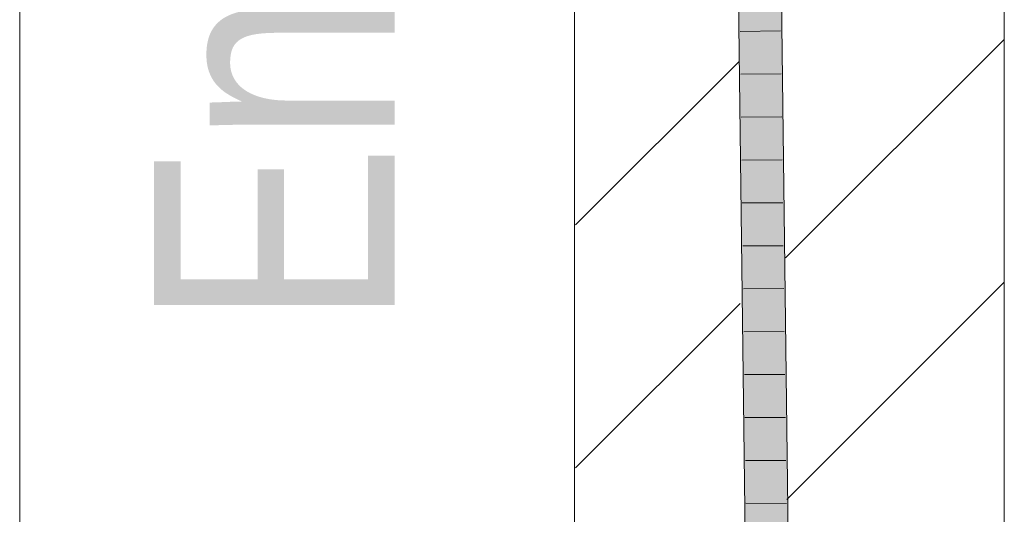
# Model space of a CAD drawing. Extents: x -420 to 300, y 62 to 1162.
# Tile 226 of 256: x 166.1 to 171.83, y 854.16 to 857.04. Entities that reach past the tile are written whole.
import ezdxf
from ezdxf.lldxf.tags import DXFTag

# ---------------------------------------------------------------- set-up
doc = ezdxf.new("R2010")
doc.units = 0
doc.layers.get('0').update_dxf_attribs({"lineweight": 35})
for name, color, linetype, lineweight, true_color in [('E_Detail_Beschriftung', 7, 'Continuous', 13, 0x009900), ('E_Detail_Wandschraffur', 7, 'Continuous', 5, 0xc0c0c0), ('E_Leerrohr 25-A06G9FCX8I', 7, 'Continuous', 9, 0xff8000), ('E_Leerrohr 25-Shading', 7, 'Continuous', 9, 0xff8000)]:
    doc.layers.add(name, color=color, linetype=linetype, lineweight=lineweight, true_color=true_color)
doc.layers.add('E_Detail_Linie_Text_Bem', color=7, linetype='Continuous', lineweight=13)
doc.styles.get("Standard").update_dxf_attribs({"font": 'ARIALN.TTF'})
tags = doc.linetypes.add('fein_strichliert', pattern=[4, 1, -2, 1]).pattern_tags.tags
tags[8:9] = [DXFTag(74, 4), DXFTag(75, 0), DXFTag(340, '0'), DXFTag(46, 0.0), DXFTag(50, 0.0), DXFTag(44, 0.0), DXFTag(45, 0.0)]
tags[6:7] = [DXFTag(74, 4), DXFTag(75, 0), DXFTag(340, '0'), DXFTag(46, 0.0), DXFTag(50, 0.0), DXFTag(44, 0.0), DXFTag(45, 0.0)]
tags[4:5] = [DXFTag(74, 4), DXFTag(75, 0), DXFTag(340, '0'), DXFTag(46, 0.0), DXFTag(50, 0.0), DXFTag(44, 0.0), DXFTag(45, 0.0)]
tags = doc.linetypes.add('fein_strichliert-A06G9FCV8I', pattern=[4, 1, -2, 1]).pattern_tags.tags
tags[8:9] = [DXFTag(74, 4), DXFTag(75, 0), DXFTag(340, '0'), DXFTag(46, 0.0), DXFTag(50, 0.0), DXFTag(44, 0.0), DXFTag(45, 0.0)]
tags[6:7] = [DXFTag(74, 4), DXFTag(75, 0), DXFTag(340, '0'), DXFTag(46, 0.0), DXFTag(50, 0.0), DXFTag(44, 0.0), DXFTag(45, 0.0)]
tags[4:5] = [DXFTag(74, 4), DXFTag(75, 0), DXFTag(340, '0'), DXFTag(46, 0.0), DXFTag(50, 0.0), DXFTag(44, 0.0), DXFTag(45, 0.0)]

# ---------------------------------------------------------------- blocks, each defined once
blk = doc.blocks.new('Shading-A06G9EZB8I', base_point=(236.9797, 757.7833))
at = {"layer": 'E_Leerrohr 25-Shading', "color": 43, "true_color": 0xd7ab7f}
for points in [[(170.2788, 857.475), (170.3232, 853.8222), (170.3021, 857.4754), (170.3259, 853.8222)], [(170.3021, 857.4754), (170.3259, 853.8222), (170.3154, 857.4756), (170.3423, 853.822)], [(170.3423, 853.822), (170.3598, 853.8219), (170.3154, 857.4756)], [(170.5366, 853.8203), (170.5732, 853.8199), (170.4922, 857.4788), (170.5288, 857.4794)]]:
    blk.add_solid(points, dxfattribs=at)
at = {"layer": 'E_Leerrohr 25-Shading', "color": 31, "true_color": 0xfabd7f}
for points in [[(170.3598, 853.8219), (170.4482, 853.821), (170.3154, 857.4756), (170.4038, 857.4772)], [(170.4482, 853.821), (170.5366, 853.8203), (170.4038, 857.4772), (170.4922, 857.4788)]]:
    blk.add_solid(points, dxfattribs=at)
blk = doc.blocks.new('Referenz-A06G9FD38I')
at = {"layer": 'E_Detail_Linie_Text_Bem', "linetype": 'fein_strichliert-A06G9FCV8I', "ltscale": 0.65}
blk.add_line((166.1003, 822.5972), (166.1003, 875.4765), dxfattribs=at)
at = {"layer": 'E_Detail_Linie_Text_Bem', "linetype": 'Continuous', "ltscale": 0.13}
for p, q in [((169.3287, 851.6052), (169.3287, 863.4052)), ((171.8287, 863.4052), (171.8287, 823.4052))]:
    blk.add_line(p, q, dxfattribs=at)
at = {"layer": 'E_Detail_Wandschraffur', "linetype": 'fein_strichliert', "ltscale": 0.13}
for p, q in [((170.5563, 855.6556), (171.8287, 856.928)), ((169.3334, 854.4327), (170.2911, 855.3904))]:
    blk.add_line(p, q, dxfattribs=at)
at = {"layer": 'E_Detail_Wandschraffur', "linetype": 'ByBlock', "ltscale": 0.13}
for p, q in [((169.3339, 855.8474), (170.2836, 856.7972)), ((170.5635, 854.2486), (171.8287, 855.5138))]:
    blk.add_line(p, q, dxfattribs=at)
at = {"layer": 'E_Leerrohr 25-A06G9FCX8I', "linetype": 'Continuous', "ltscale": 0.13}
for p, q in [((170.3232, 853.8222), (170.2788, 857.475)), ((170.5732, 853.8199), (170.5288, 857.4794)), ((170.5274, 856.9777), (170.2924, 856.9744)), ((170.5304, 856.7275), (170.2954, 856.7246)), ((170.5335, 856.4773), (170.2985, 856.4749)), ((170.5365, 856.2271), (170.3015, 856.2251)), ((170.5395, 855.9769), (170.3045, 855.9753)), ((170.5426, 855.7267), (170.3076, 855.7256)), ((170.5456, 855.4765), (170.3106, 855.4758)), ((170.5487, 855.2263), (170.3137, 855.226)), ((170.5517, 854.9761), (170.3167, 854.9763)), ((170.5547, 854.7259), (170.3197, 854.7265)), ((170.5578, 854.4757), (170.3228, 854.4767)), ((170.5608, 854.2255), (170.3258, 854.227))]:
    blk.add_line(p, q, dxfattribs=at)
at = {"layer": 'E_Detail_Beschriftung', "linetype": 'Continuous', "ltscale": 0.13, "insert": (166.8814, 855.2502), "char_height": 1.4, "attachment_point": 1, "rotation": 90}
blk.add_mtext('{\\fArial Narrow;Endtüllen}', dxfattribs=at)

msp = doc.modelspace()

# ---------------------------------------------------------------- block references
at = {"color": 8, "lineweight": 25, "ltscale": 0.25, "true_color": 0x808080}
msp.add_blockref('Referenz-A06G9FD38I', (0, 0), dxfattribs=at)
msp.add_blockref('Shading-A06G9EZB8I', (236.9797, 757.7833))

doc.saveas('drawing.dxf')
